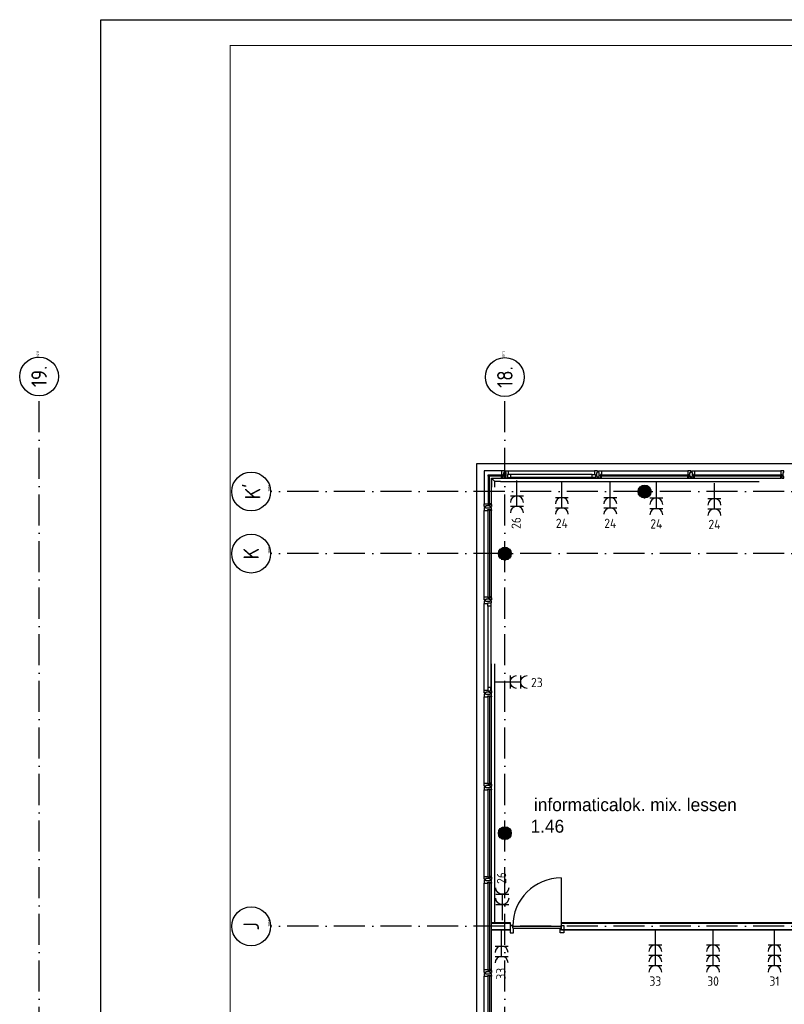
# Model space of a CAD drawing. Header units: millimetres. Extents: x 84333 to 241285, y -2244 to 84291.
# Tile 8 of 74: x 89143 to 103918, y 65270 to 84291. Entities that reach past the tile are written whole.
import ezdxf
from ezdxf.enums import TextEntityAlignment as Align

# ---------------------------------------------------------------- set-up
doc = ezdxf.new("R2010")
doc.units = ezdxf.units.MM
doc.header["$LTSCALE"] = 100
for name, pattern in [('CENTER2', [1.125, 0.75, -0.125, 0.125, -0.125]), ('DASHDOT', [9, 6, -1.5, 0, -1.5]), ('SMALL_DASH', [1.5, 0.5, -1])]:
    doc.linetypes.add(name, pattern=pattern)
doc.layers.get('0').update_dxf_attribs({"linetype": 'CONTINUOUS'})
for name, color, linetype in [('AFDELING', 4, 'CONTINUOUS'), ('AL$7----_STRAMIEN', 1, 'DASHDOT'), ('AL21----_BUITENWAND', 4, 'CONTINUOUS'), ('AL22----_BINNENWAND', 7, 'CONTINUOUS'), ('AL28----_KONSTRUKTIE', 3, 'CONTINUOUS'), ('AL31----_BUITENKOZ', 7, 'CONTINUOUS'), ('AL32----_BINNENKOZ', 7, 'CONTINUOUS'), ('AL32----_DRAAIRICHTING', 1, 'CONTINUOUS'), ('ALN-----_BLOCKNAAM', 2, 'CONTINUOUS'), ('ALXAA---_GEWBETON', 12, 'CONTINUOUS'), ('ALXOU---_GLAS', 7, 'CONTINUOUS'), ('BOUW', 8, 'CONTINUOUS'), ('EB62203-_ATTRIB', 2, 'CONTINUOUS'), ('EB63103-_ATTRIB', 2, 'CONTINUOUS'), ('EL62203-_KRACHT-WCD230', 3, 'CONTINUOUS'), ('EL63103-_LICHT-WCD230V', 3, 'CONTINUOUS'), ('EL6441--_DATACOM', 3, 'CONTINUOUS'), ('LIJN025', 10, 'CONTINUOUS'), ('LIJN050', 90, 'CONTINUOUS'), ('TEKST25', 10, 'CONTINUOUS'), ('TEKST35', 50, 'CONTINUOUS'), ('TEKST50', 90, 'CONTINUOUS'), ('wandgoot bestaand', 30, 'CONTINUOUS')]:
    doc.layers.add(name, color=color, linetype=linetype)
doc.styles.add('1_8', font='ISO', dxfattribs={"height": 1.8})
doc.styles.add('BURO-025', font='BUROFONT.shx', dxfattribs={"height": 250})
doc.styles.add('ISO', font='ISO.shx')
doc.styles.add('NORATT', font='isocp.shx')
doc.styles.add('ROMAND', font='romand')
doc.styles.get("Standard").update_dxf_attribs({"font": 'iso.shx'})
doc.styles.add('TECHNIC', font='technic_.ttf')

# ---------------------------------------------------------------- blocks, each defined once
blk = doc.blocks.new('A0-GE')
at = {"layer": 'LIJN025'}
blk.add_lwpolyline([(1500, 841), (1500, 0), (0, 0), (0, 841)], close=True, dxfattribs=at)
at = {"layer": 'LIJN050', "const_width": 0.2}
blk.add_lwpolyline([(1495, 836), (25, 836), (25, 5), (1495, 5)], close=True, dxfattribs=at)
at = {"layer": 'TEKST25', "style": 'ROMAND', "width": 2.899115}
blk.add_attdef('STATUS', text='', height=2.5, dxfattribs=at).set_placement((1454, 71.5), (1493, 71.5), align=Align.FIT)
at = {"layer": 'TEKST25', "style": 'ISO'}
for tag, p in [('E', (1455.25, 66)), ('NAAM-E', (1466.75, 66)), ('DATUM-E', (1485, 66)), ('D', (1455.25, 61)), ('NAAM-D', (1466.75, 61)), ('DATUM-D', (1485, 61)), ('C', (1455.25, 56)), ('NAAM-C', (1466.75, 56)), ('DATUM-C', (1485, 56)), ('B', (1455.25, 51)), ('NAAM-B', (1466.75, 51)), ('DATUM-B', (1485, 51)), ('A', (1455.25, 46)), ('NAAM-A', (1466.75, 46)), ('DATUM-A', (1485, 46))]:
    blk.add_attdef(tag, text='', height=2.5, dxfattribs=at).set_placement(p, align=Align.CENTER)
for tag, p in [('DATUM', (1332.75, 36.25)), ('SCHAAL', (1368, 36.25)), ('GETEKEND', (1398.25, 36.25)), ('GECONTOL.', (1433, 36.25)), ('FORMAAT', (1463.25, 28.25))]:
    blk.add_attdef(tag, p, '', height=2.5, dxfattribs=at)
at = {"layer": 'TEKST35', "style": 'ISO'}
for tag, p in [('PROJECT', (1334.5, 72.5)), ('PLAATS', (1334.5, 63.5)), ('INSTALLATIE-REGEL1', (1334.5, 52.5)), ('INSTALLATIE-REGEL2', (1334.5, 43.5))]:
    blk.add_attdef(tag, p, '', height=4, dxfattribs=at)
blk.add_attdef('PROJ.NR.', text='', height=4, dxfattribs=at).set_placement((1481, 23), align=Align.CENTER)
at = {"layer": 'TEKST50', "style": 'ISO'}
blk.add_attdef('FILE-NAAM', text='', height=5, dxfattribs=at).set_placement((1473.5, 7.5), align=Align.CENTER)
blk = doc.blocks.new('ES3W2A')
for p, q in [((1.25, 2), (-1.25, 2)), ((0, 2), (0, -3)), ((1.25, 0), (-1.25, 0))]:
    blk.add_line(p, q)
for centre in [(0, 3.25), (0, 1.25)]:
    blk.add_arc(centre, 1.25, 180, 0)
at = {"style": '1_8'}
for tag, flags, p in [('VERMOGEN', 9, (-2.5, 5)), ('GROEP', 8, (0, 5)), ('SCHAK', 8, (2.5, 5)), ('GELIJK', 9, (5, 5)), ('KAST', 9, (7, 5)), ('TAL', 8, (2.5, 5))]:
    blk.add_attdef(tag, text='', height=1.8, rotation=90, dxfattribs=dict(at, flags=flags)).set_placement(p, align=Align.MIDDLE_CENTER)
at = {"style": '1_8', "width": 0.7, "flags": 8}
blk.add_attdef('DOEL', text='', height=1.8, rotation=90, dxfattribs=at).set_placement((-2.5, 5), align=Align.MIDDLE_LEFT)
at = {"style": '1_8', "flags": 9}
blk.add_attdef('M_CODE', text='', height=1.8, dxfattribs=at).set_placement((0, 0), align=Align.MIDDLE_CENTER)
blk = doc.blocks.new('ES3W3A')
at = {"color": 0}
for p, q in [((1.25, 4), (-1.25, 4)), ((1.25, 4), (-1.25, 4)), ((1.25, 4), (-1.25, 4)), ((1.25, 4), (-1.25, 4)), ((0, 4), (0, -3)), ((0, 4), (0, -3)), ((0, 4), (0, -3)), ((0, 4), (0, -3)), ((1.25, 2), (-1.25, 2)), ((1.25, 2), (-1.25, 2)), ((1.25, 2), (-1.25, 2)), ((1.25, 2), (-1.25, 2)), ((1.25, 0), (-1.25, 0)), ((1.25, 0), (-1.25, 0)), ((1.25, 0), (-1.25, 0)), ((1.25, 0), (-1.25, 0))]:
    blk.add_line(p, q, dxfattribs=at)
for centre in [(0, 5.25), (0, 5.25), (0, 5.25), (0, 5.25), (0, 3.25), (0, 3.25), (0, 3.25), (0, 3.25), (0, 1.25), (0, 1.25), (0, 1.25), (0, 1.25)]:
    blk.add_arc(centre, 1.25, 180, 0, dxfattribs=at)
for tag, style, flags, p in [('VERMOGEN', 'NORATT', 9, (-2.5, 6.5)), ('VERMOGEN', '1_8', 9, (-2.5, 6.5)), ('VERMOGEN', 'NORATT', 9, (-2.5, 6.5)), ('GROEP', 'NORATT', 8, (0, 7)), ('GROEP', '1_8', 8, (0, 7)), ('GROEP', 'NORATT', 8, (0, 7)), ('KAST', 'NORATT', 9, (2.5, 6.5)), ('KAST', '1_8', 9, (2.5, 6.5)), ('KAST', 'NORATT', 9, (2.5, 6.5))]:
    blk.add_attdef(tag, text='', height=1.8, rotation=90, dxfattribs=dict(at, style=style, flags=flags)).set_placement(p, align=Align.MIDDLE)
at = {"style": 'NORATT', "flags": 9}
blk.add_attdef('GELIJK', text='', height=1.8, rotation=90, dxfattribs=at).set_placement((5, 7), align=Align.MIDDLE_CENTER)
blk.add_attdef('GELIJK', text='', height=1.8, rotation=90, dxfattribs=at).set_placement((5, 7), align=Align.MIDDLE_CENTER)
at = {"color": 0, "width": 0.7, "flags": 8}
for tag, style, p in [('SCHAK', 'NORATT', (2.5, 6.625)), ('SCHAK', '1_8', (2.5, 6.625)), ('SCHAK', 'NORATT', (2.5, 6.625)), ('TAL', 'NORATT', (1.5, -1.5)), ('TAL', '1_8', (1.5, -1.5)), ('TAL', 'NORATT', (1.5, -1.5))]:
    blk.add_attdef(tag, text='', height=1.8, rotation=90, dxfattribs=dict(at, style=style)).set_placement(p, align=Align.MIDDLE)
for style in ['NORATT', '1_8', 'NORATT']:
    blk.add_attdef('DOEL', text='', height=1.8, rotation=90, dxfattribs=dict(at, style=style)).set_placement((-2.75, -2.25), align=Align.MIDDLE_LEFT)
at = {"style": 'NORATT', "flags": 9}
blk.add_attdef('M_CODE', text='', height=1.8, dxfattribs=at).set_placement((0, 0), align=Align.MIDDLE_CENTER)
blk.add_attdef('M_CODE', text='', height=1.8, dxfattribs=at).set_placement((0, 0), align=Align.MIDDLE_CENTER)
blk = doc.blocks.new('1011')
at = {"layer": 'AL$7----_STRAMIEN', "color": 7, "linetype": 'Continuous'}
blk.add_circle((-750, 0), 750, dxfattribs=at)
at = {"layer": 'AL$7----_STRAMIEN', "color": 3, "linetype": 'Continuous'}
blk.add_attdef('STR-NAAM', text='', height=600, rotation=360, dxfattribs=at).set_placement((-750, 0), align=Align.MIDDLE)
at = {"layer": 'ALN-----_BLOCKNAAM', "linetype": 'Continuous'}
blk.add_text('1011', height=100, dxfattribs=at).set_placement((0, 0))
blk = doc.blocks.new('1010')
at = {"layer": 'AL$7----_STRAMIEN', "color": 7, "linetype": 'Continuous'}
blk.add_circle((0, 750), 750, dxfattribs=at)
at = {"layer": 'AL$7----_STRAMIEN', "color": 3, "linetype": 'Continuous'}
blk.add_attdef('STR-NAAM', text='', height=600, rotation=360, dxfattribs=at).set_placement((0, 750), align=Align.MIDDLE)
at = {"layer": 'ALN-----_BLOCKNAAM', "linetype": 'Continuous'}
blk.add_text('1010', height=100, dxfattribs=at).set_placement((0, 0))
blk = doc.blocks.new('A$C13e6995e')
at = {"layer": 'AL$7----_STRAMIEN', "color": 1}
for p, q in [((5185, 41660), (5185, 79257)), ((14185, 41660), (14185, 79257)), ((5185, 41660), (5185, 78944)), ((46585, 77420), (9657, 77420)), ((46585, 76220), (9657, 76220)), ((46585, 69020), (9657, 69020))]:
    blk.add_line(p, q, dxfattribs=at)
at = {"layer": 'AL21----_BUITENWAND', "color": 8}
for p, q in [((13645, 59121), (13645, 77960)), ((13645, 77960), (47125, 77960))]:
    blk.add_line(p, q, dxfattribs=at)
at = {"layer": 'AL22----_BINNENWAND', "color": 8}
for p, q in [((13925, 69095), (14288, 69095)), ((13925, 68945), (13925, 69095)), ((14288, 69095), (14288, 68945)), ((15278, 69095), (28510, 69095)), ((15278, 68945), (15278, 69095)), ((14288, 68945), (13925, 68945)), ((28510, 68945), (15278, 68945))]:
    blk.add_line(p, q, dxfattribs=at)
at = {"layer": 'AL22----_BINNENWAND', "color": 8, "linetype": 'Continuous'}
for p, q in [((13925, 69080), (14288, 69080)), ((15278, 69080), (28510, 69080)), ((13925, 68960), (14288, 68960)), ((15278, 68960), (28510, 68960))]:
    blk.add_line(p, q, dxfattribs=at)
at = {"layer": 'AL28----_KONSTRUKTIE', "color": 8}
for centre in [(16885, 77420), (14185, 76220), (14185, 70820)]:
    blk.add_circle(centre, 125, dxfattribs=at)
at = {"layer": 'AL31----_BUITENKOZ', "color": 8}
for p, q in [((14120, 77819), (13786, 77819)), ((13786, 77819), (13786, 77185)), ((14250, 77819), (15920, 77819)), ((16050, 77819), (17720, 77819)), ((17850, 77819), (19520, 77819)), ((13925, 77185), (13925, 77680)), ((13925, 77680), (14120, 77680)), ((15870, 77747), (14300, 77747)), ((15870, 77693), (14300, 77693)), ((16050, 77680), (17720, 77680)), ((17850, 77680), (19520, 77680)), ((13786, 75385), (13786, 77055)), ((13925, 75385), (13925, 77055)), ((13786, 73585), (13786, 75255)), ((13858, 75205), (13858, 73635)), ((13912, 75205), (13912, 73635)), ((13786, 71785), (13786, 73455)), ((13925, 71785), (13925, 73455)), ((13786, 69985), (13786, 71655)), ((13925, 69985), (13925, 71655)), ((13786, 68185), (13786, 69855)), ((13925, 68185), (13925, 69855)), ((13786, 66385), (13786, 68055)), ((13925, 66385), (13925, 68055))]:
    blk.add_line(p, q, dxfattribs=at)
at = {"layer": 'AL31----_BUITENKOZ', "color": 8, "linetype": 'Continuous'}
for p, q in [((14157, 77819), (14120, 77819)), ((14120, 77819), (14120, 77812)), ((14120, 77812), (14120, 77808)), ((14120, 77808), (14120, 77800)), ((14120, 77800), (14120, 77747)), ((14176, 77819), (14157, 77819)), ((14176, 77813), (14176, 77819)), ((14176, 77799), (14176, 77813)), ((14176, 77790), (14176, 77799)), ((14176, 77799), (14176, 77799)), ((14194, 77813), (14194, 77819)), ((14194, 77819), (14213, 77819)), ((14194, 77800), (14194, 77813)), ((14194, 77790), (14194, 77800)), ((14194, 77800), (14194, 77800)), ((14213, 77819), (14250, 77819)), ((14250, 77819), (14250, 77812)), ((14250, 77812), (14250, 77808)), ((14250, 77808), (14250, 77800)), ((14250, 77800), (14250, 77747)), ((15957, 77819), (15920, 77819)), ((15920, 77819), (15920, 77812)), ((15920, 77812), (15920, 77808)), ((15920, 77808), (15920, 77800)), ((15920, 77800), (15920, 77747)), ((15976, 77819), (15957, 77819)), ((15976, 77813), (15976, 77819)), ((15976, 77799), (15976, 77813)), ((15976, 77790), (15976, 77799)), ((15976, 77799), (15976, 77799)), ((15994, 77813), (15994, 77819)), ((15994, 77819), (16013, 77819)), ((15994, 77800), (15994, 77813)), ((15994, 77790), (15994, 77800)), ((15994, 77800), (15994, 77800)), ((16013, 77819), (16050, 77819)), ((16050, 77819), (16050, 77812)), ((16050, 77812), (16050, 77808)), ((16050, 77808), (16050, 77800)), ((16050, 77800), (16050, 77747)), ((17757, 77819), (17720, 77819)), ((17720, 77819), (17720, 77812)), ((17720, 77812), (17720, 77808)), ((17720, 77808), (17720, 77800)), ((17720, 77800), (17720, 77747)), ((17776, 77819), (17757, 77819)), ((17776, 77813), (17776, 77819)), ((17776, 77799), (17776, 77813)), ((17776, 77790), (17776, 77799)), ((17776, 77799), (17776, 77799)), ((17794, 77813), (17794, 77819)), ((17794, 77819), (17813, 77819)), ((17794, 77800), (17794, 77813)), ((17794, 77790), (17794, 77800)), ((17794, 77800), (17794, 77800)), ((17813, 77819), (17850, 77819)), ((17850, 77819), (17850, 77812)), ((17850, 77812), (17850, 77808)), ((17850, 77808), (17850, 77800)), ((17850, 77800), (17850, 77747)), ((19557, 77819), (19520, 77819)), ((19520, 77819), (19520, 77812)), ((19520, 77812), (19520, 77808)), ((19520, 77808), (19520, 77800)), ((19520, 77800), (19520, 77747)), ((19576, 77819), (19557, 77819)), ((19576, 77813), (19576, 77819)), ((19576, 77799), (19576, 77813)), ((19576, 77790), (19576, 77799)), ((19576, 77799), (19576, 77799)), ((14120, 77747), (14137, 77747)), ((14120, 77680), (14120, 77717)), ((14120, 77717), (14137, 77717)), ((14132, 77680), (14120, 77680)), ((14137, 77685), (14132, 77685)), ((14132, 77685), (14132, 77680)), ((14137, 77747), (14137, 77680)), ((14137, 77717), (14137, 77685)), ((14137, 77680), (14176, 77680)), ((14162, 77710), (14162, 77790)), ((14162, 77790), (14176, 77790)), ((14176, 77710), (14162, 77710)), ((14176, 77700), (14176, 77710)), ((14176, 77686), (14176, 77700)), ((14176, 77700), (14176, 77700)), ((14176, 77680), (14176, 77686)), ((14208, 77790), (14194, 77790)), ((14194, 77700), (14194, 77710)), ((14194, 77710), (14208, 77710)), ((14194, 77686), (14194, 77700)), ((14194, 77700), (14194, 77700)), ((14194, 77680), (14194, 77686)), ((14233, 77680), (14194, 77680)), ((14208, 77710), (14208, 77790)), ((14250, 77747), (14233, 77747)), ((14233, 77747), (14233, 77680)), ((14233, 77747), (14233, 77693)), ((14300, 77747), (14233, 77747)), ((14233, 77693), (14300, 77693)), ((14300, 77693), (14300, 77747)), ((15870, 77693), (15870, 77747)), ((15870, 77747), (15937, 77747)), ((15937, 77693), (15870, 77693)), ((15920, 77747), (15937, 77747)), ((15937, 77747), (15937, 77680)), ((15937, 77747), (15937, 77693)), ((15937, 77680), (15976, 77680)), ((15962, 77710), (15962, 77790)), ((15962, 77790), (15976, 77790)), ((15976, 77710), (15962, 77710)), ((15976, 77700), (15976, 77710)), ((15976, 77686), (15976, 77700)), ((15976, 77700), (15976, 77700)), ((15976, 77680), (15976, 77686)), ((16008, 77790), (15994, 77790)), ((15994, 77700), (15994, 77710)), ((15994, 77710), (16008, 77710)), ((15994, 77686), (15994, 77700)), ((15994, 77700), (15994, 77700)), ((15994, 77680), (15994, 77686)), ((16033, 77680), (15994, 77680)), ((16008, 77710), (16008, 77790)), ((16050, 77747), (16033, 77747)), ((16033, 77747), (16033, 77680)), ((16033, 77717), (16033, 77685)), ((16050, 77717), (16033, 77717)), ((16033, 77685), (16038, 77685)), ((16038, 77685), (16038, 77680)), ((16038, 77680), (16050, 77680)), ((16050, 77680), (16050, 77717)), ((17720, 77747), (17737, 77747)), ((17720, 77680), (17720, 77717)), ((17720, 77717), (17737, 77717)), ((17732, 77680), (17720, 77680)), ((17737, 77685), (17732, 77685)), ((17732, 77685), (17732, 77680)), ((17737, 77747), (17737, 77680)), ((17737, 77717), (17737, 77685)), ((17737, 77680), (17776, 77680)), ((17762, 77710), (17762, 77790)), ((17762, 77790), (17776, 77790)), ((17776, 77710), (17762, 77710)), ((17776, 77700), (17776, 77710)), ((17776, 77686), (17776, 77700)), ((17776, 77700), (17776, 77700)), ((17776, 77680), (17776, 77686)), ((17808, 77790), (17794, 77790)), ((17794, 77700), (17794, 77710)), ((17794, 77710), (17808, 77710)), ((17794, 77686), (17794, 77700)), ((17794, 77700), (17794, 77700)), ((17794, 77680), (17794, 77686)), ((17833, 77680), (17794, 77680)), ((17808, 77710), (17808, 77790)), ((17850, 77747), (17833, 77747)), ((17833, 77747), (17833, 77680)), ((17833, 77717), (17833, 77685)), ((17850, 77717), (17833, 77717)), ((17833, 77685), (17838, 77685)), ((17838, 77685), (17838, 77680)), ((17838, 77680), (17850, 77680)), ((17850, 77680), (17850, 77717)), ((19520, 77747), (19537, 77747)), ((19520, 77680), (19520, 77717)), ((19520, 77717), (19537, 77717)), ((19532, 77680), (19520, 77680)), ((19537, 77685), (19532, 77685)), ((19532, 77685), (19532, 77680)), ((19537, 77747), (19537, 77680)), ((19537, 77717), (19537, 77685)), ((19537, 77680), (19576, 77680)), ((19562, 77710), (19562, 77790)), ((19562, 77790), (19576, 77790)), ((19576, 77710), (19562, 77710)), ((19576, 77700), (19576, 77710)), ((19576, 77686), (19576, 77700)), ((19576, 77700), (19576, 77700)), ((19576, 77680), (19576, 77686)), ((13786, 77148), (13786, 77185)), ((13786, 77185), (13793, 77185)), ((13786, 77129), (13786, 77148)), ((13792, 77129), (13786, 77129)), ((13792, 77111), (13786, 77111)), ((13786, 77111), (13786, 77092)), ((13786, 77092), (13786, 77055)), ((13786, 77055), (13793, 77055)), ((13806, 77129), (13792, 77129)), ((13806, 77111), (13792, 77111)), ((13793, 77185), (13797, 77185)), ((13793, 77055), (13797, 77055)), ((13797, 77185), (13805, 77185)), ((13797, 77055), (13805, 77055)), ((13805, 77185), (13858, 77185)), ((13805, 77055), (13858, 77055)), ((13815, 77129), (13806, 77129)), ((13806, 77129), (13806, 77129)), ((13815, 77111), (13806, 77111)), ((13806, 77111), (13806, 77111)), ((13895, 77143), (13815, 77143)), ((13815, 77143), (13815, 77129)), ((13815, 77097), (13815, 77111)), ((13895, 77097), (13815, 77097)), ((13858, 77185), (13858, 77168)), ((13858, 77168), (13925, 77168)), ((13858, 77055), (13858, 77072)), ((13858, 77072), (13925, 77072)), ((13925, 77185), (13888, 77185)), ((13888, 77185), (13888, 77168)), ((13888, 77168), (13920, 77168)), ((13888, 77072), (13920, 77072)), ((13888, 77055), (13888, 77072)), ((13925, 77055), (13888, 77055)), ((13895, 77129), (13895, 77143)), ((13905, 77129), (13895, 77129)), ((13905, 77111), (13895, 77111)), ((13895, 77111), (13895, 77097)), ((13919, 77129), (13905, 77129)), ((13905, 77129), (13905, 77129)), ((13919, 77111), (13905, 77111)), ((13905, 77111), (13905, 77111)), ((13925, 77129), (13919, 77129)), ((13925, 77111), (13919, 77111)), ((13920, 77168), (13920, 77173)), ((13920, 77173), (13925, 77173)), ((13920, 77072), (13920, 77067)), ((13920, 77067), (13925, 77067)), ((13925, 77173), (13925, 77185)), ((13925, 77168), (13925, 77129)), ((13925, 77072), (13925, 77111)), ((13925, 77067), (13925, 77055)), ((13786, 75348), (13786, 75385)), ((13786, 75385), (13793, 75385)), ((13786, 75329), (13786, 75348)), ((13792, 75329), (13786, 75329)), ((13805, 75329), (13792, 75329)), ((13793, 75385), (13797, 75385)), ((13797, 75385), (13805, 75385)), ((13805, 75385), (13858, 75385)), ((13815, 75329), (13805, 75329)), ((13805, 75329), (13805, 75329)), ((13895, 75343), (13815, 75343)), ((13815, 75343), (13815, 75329)), ((13858, 75385), (13858, 75368)), ((13858, 75368), (13925, 75368)), ((13925, 75385), (13888, 75385)), ((13888, 75385), (13888, 75368)), ((13888, 75368), (13920, 75368)), ((13895, 75329), (13895, 75343)), ((13905, 75329), (13895, 75329)), ((13919, 75329), (13905, 75329)), ((13905, 75329), (13905, 75329)), ((13925, 75329), (13919, 75329)), ((13920, 75368), (13920, 75373)), ((13920, 75373), (13925, 75373)), ((13925, 75373), (13925, 75385)), ((13925, 75368), (13925, 75329)), ((13792, 75311), (13786, 75311)), ((13786, 75311), (13786, 75292)), ((13786, 75292), (13786, 75255)), ((13786, 75255), (13793, 75255)), ((13806, 75311), (13792, 75311)), ((13793, 75255), (13797, 75255)), ((13797, 75255), (13805, 75255)), ((13805, 75255), (13858, 75255)), ((13815, 75311), (13806, 75311)), ((13806, 75311), (13806, 75311)), ((13815, 75297), (13815, 75311)), ((13895, 75297), (13815, 75297)), ((13858, 75255), (13858, 75272)), ((13858, 75272), (13925, 75272)), ((13858, 75272), (13912, 75272)), ((13858, 75205), (13858, 75272)), ((13912, 75205), (13858, 75205)), ((13905, 75311), (13895, 75311)), ((13895, 75311), (13895, 75297)), ((13919, 75311), (13905, 75311)), ((13905, 75311), (13905, 75311)), ((13912, 75272), (13912, 75205)), ((13925, 75311), (13919, 75311)), ((13925, 75272), (13925, 75311)), ((13912, 73635), (13858, 73635)), ((13858, 73635), (13858, 73568)), ((13912, 73568), (13912, 73635)), ((13786, 73548), (13786, 73585)), ((13786, 73585), (13793, 73585)), ((13786, 73529), (13786, 73548)), ((13792, 73529), (13786, 73529)), ((13792, 73511), (13786, 73511)), ((13786, 73511), (13786, 73492)), ((13786, 73492), (13786, 73455)), ((13786, 73455), (13793, 73455)), ((13805, 73529), (13792, 73529)), ((13806, 73511), (13792, 73511)), ((13793, 73585), (13797, 73585)), ((13793, 73455), (13797, 73455)), ((13797, 73585), (13805, 73585)), ((13797, 73455), (13805, 73455)), ((13805, 73585), (13858, 73585)), ((13815, 73529), (13805, 73529)), ((13805, 73529), (13805, 73529)), ((13805, 73455), (13858, 73455)), ((13815, 73511), (13806, 73511)), ((13806, 73511), (13806, 73511)), ((13895, 73543), (13815, 73543)), ((13815, 73543), (13815, 73529)), ((13815, 73497), (13815, 73511)), ((13895, 73497), (13815, 73497)), ((13858, 73585), (13858, 73568)), ((13858, 73568), (13925, 73568)), ((13858, 73568), (13912, 73568)), ((13858, 73455), (13858, 73472)), ((13858, 73472), (13925, 73472)), ((13888, 73472), (13920, 73472)), ((13888, 73455), (13888, 73472)), ((13925, 73455), (13888, 73455)), ((13895, 73529), (13895, 73543)), ((13905, 73529), (13895, 73529)), ((13905, 73511), (13895, 73511)), ((13895, 73511), (13895, 73497)), ((13919, 73529), (13905, 73529)), ((13905, 73529), (13905, 73529)), ((13919, 73511), (13905, 73511)), ((13905, 73511), (13905, 73511)), ((13925, 73529), (13919, 73529)), ((13925, 73511), (13919, 73511)), ((13920, 73472), (13920, 73467)), ((13920, 73467), (13925, 73467)), ((13925, 73568), (13925, 73529)), ((13925, 73472), (13925, 73511)), ((13925, 73467), (13925, 73455)), ((13786, 71748), (13786, 71785)), ((13786, 71785), (13793, 71785)), ((13786, 71729), (13786, 71748)), ((13792, 71729), (13786, 71729)), ((13805, 71729), (13792, 71729)), ((13793, 71785), (13797, 71785)), ((13797, 71785), (13805, 71785)), ((13805, 71785), (13858, 71785)), ((13815, 71729), (13805, 71729)), ((13805, 71729), (13805, 71729)), ((13895, 71743), (13815, 71743)), ((13815, 71743), (13815, 71729)), ((13858, 71785), (13858, 71768)), ((13858, 71768), (13925, 71768)), ((13925, 71785), (13888, 71785)), ((13888, 71785), (13888, 71768)), ((13888, 71768), (13920, 71768)), ((13895, 71729), (13895, 71743)), ((13905, 71729), (13895, 71729)), ((13919, 71729), (13905, 71729)), ((13905, 71729), (13905, 71729)), ((13925, 71729), (13919, 71729)), ((13920, 71768), (13920, 71773)), ((13920, 71773), (13925, 71773)), ((13925, 71773), (13925, 71785)), ((13925, 71768), (13925, 71729)), ((13792, 71711), (13786, 71711)), ((13786, 71711), (13786, 71692)), ((13786, 71692), (13786, 71655)), ((13786, 71655), (13793, 71655)), ((13806, 71711), (13792, 71711)), ((13793, 71655), (13797, 71655)), ((13797, 71655), (13805, 71655)), ((13805, 71655), (13858, 71655)), ((13815, 71711), (13806, 71711)), ((13806, 71711), (13806, 71711)), ((13815, 71697), (13815, 71711)), ((13895, 71697), (13815, 71697)), ((13858, 71655), (13858, 71672)), ((13858, 71672), (13925, 71672)), ((13888, 71672), (13920, 71672)), ((13888, 71655), (13888, 71672)), ((13925, 71655), (13888, 71655)), ((13905, 71711), (13895, 71711)), ((13895, 71711), (13895, 71697)), ((13919, 71711), (13905, 71711)), ((13905, 71711), (13905, 71711)), ((13925, 71711), (13919, 71711)), ((13920, 71672), (13920, 71667)), ((13920, 71667), (13925, 71667)), ((13925, 71672), (13925, 71711)), ((13925, 71667), (13925, 71655)), ((13786, 69948), (13786, 69985)), ((13786, 69985), (13793, 69985)), ((13786, 69929), (13786, 69948)), ((13792, 69929), (13786, 69929)), ((13792, 69911), (13786, 69911)), ((13786, 69911), (13786, 69892)), ((13786, 69892), (13786, 69855)), ((13786, 69855), (13793, 69855)), ((13805, 69929), (13792, 69929)), ((13806, 69911), (13792, 69911)), ((13793, 69985), (13797, 69985)), ((13793, 69855), (13797, 69855)), ((13797, 69985), (13805, 69985)), ((13797, 69855), (13805, 69855)), ((13805, 69985), (13858, 69985)), ((13815, 69929), (13805, 69929)), ((13805, 69929), (13805, 69929)), ((13805, 69855), (13858, 69855)), ((13815, 69911), (13806, 69911)), ((13806, 69911), (13806, 69911)), ((13895, 69943), (13815, 69943)), ((13815, 69943), (13815, 69929)), ((13815, 69897), (13815, 69911)), ((13895, 69897), (13815, 69897)), ((13858, 69985), (13858, 69968)), ((13858, 69968), (13925, 69968)), ((13858, 69855), (13858, 69872)), ((13858, 69872), (13925, 69872)), ((13925, 69985), (13888, 69985)), ((13888, 69985), (13888, 69968)), ((13888, 69968), (13920, 69968)), ((13888, 69872), (13920, 69872)), ((13888, 69855), (13888, 69872)), ((13925, 69855), (13888, 69855)), ((13895, 69929), (13895, 69943)), ((13905, 69929), (13895, 69929)), ((13905, 69911), (13895, 69911)), ((13895, 69911), (13895, 69897)), ((13919, 69929), (13905, 69929)), ((13905, 69929), (13905, 69929)), ((13919, 69911), (13905, 69911)), ((13905, 69911), (13905, 69911)), ((13925, 69929), (13919, 69929)), ((13925, 69911), (13919, 69911)), ((13920, 69968), (13920, 69973)), ((13920, 69973), (13925, 69973)), ((13920, 69872), (13920, 69867)), ((13920, 69867), (13925, 69867)), ((13925, 69973), (13925, 69985)), ((13925, 69968), (13925, 69929)), ((13925, 69872), (13925, 69911)), ((13925, 69867), (13925, 69855)), ((13786, 68148), (13786, 68185)), ((13786, 68185), (13793, 68185)), ((13786, 68129), (13786, 68148)), ((13792, 68129), (13786, 68129)), ((13792, 68111), (13786, 68111)), ((13786, 68111), (13786, 68092)), ((13805, 68129), (13792, 68129)), ((13806, 68111), (13792, 68111)), ((13793, 68185), (13797, 68185)), ((13797, 68185), (13805, 68185)), ((13805, 68185), (13858, 68185)), ((13815, 68129), (13805, 68129)), ((13805, 68129), (13805, 68129)), ((13815, 68111), (13806, 68111)), ((13806, 68111), (13806, 68111)), ((13895, 68143), (13815, 68143)), ((13815, 68143), (13815, 68129)), ((13815, 68097), (13815, 68111)), ((13858, 68185), (13858, 68168)), ((13858, 68168), (13925, 68168)), ((13925, 68185), (13888, 68185)), ((13888, 68185), (13888, 68168)), ((13888, 68168), (13920, 68168)), ((13895, 68129), (13895, 68143)), ((13905, 68129), (13895, 68129)), ((13905, 68111), (13895, 68111)), ((13895, 68111), (13895, 68097)), ((13919, 68129), (13905, 68129)), ((13905, 68129), (13905, 68129)), ((13919, 68111), (13905, 68111)), ((13905, 68111), (13905, 68111)), ((13925, 68129), (13919, 68129)), ((13925, 68111), (13919, 68111)), ((13920, 68168), (13920, 68173)), ((13920, 68173), (13925, 68173)), ((13925, 68173), (13925, 68185)), ((13925, 68168), (13925, 68129)), ((13925, 68072), (13925, 68111)), ((13786, 68092), (13786, 68055)), ((13786, 68055), (13793, 68055)), ((13793, 68055), (13797, 68055)), ((13797, 68055), (13805, 68055)), ((13805, 68055), (13858, 68055)), ((13895, 68097), (13815, 68097)), ((13858, 68055), (13858, 68072)), ((13858, 68072), (13925, 68072)), ((13888, 68072), (13920, 68072)), ((13888, 68055), (13888, 68072)), ((13925, 68055), (13888, 68055)), ((13920, 68072), (13920, 68067)), ((13920, 68067), (13925, 68067)), ((13925, 68067), (13925, 68055))]:
    blk.add_line(p, q, dxfattribs=at)
at = {"layer": 'AL32----_BINNENKOZ', "color": 8}
for p, q in [((14288, 69033), (14288, 68894)), ((14338, 69033), (14288, 69033)), ((14288, 68894), (14355, 68894)), ((14338, 68982), (14338, 69033)), ((14338, 69022), (15272, 69022)), ((14338, 68982), (15272, 68982)), ((14355, 68982), (14338, 68982)), ((14355, 68894), (14355, 68982)), ((15255, 68894), (15255, 68982)), ((15255, 68982), (15272, 68982)), ((15322, 68894), (15255, 68894)), ((15272, 68982), (15272, 69033)), ((15272, 69033), (15322, 69033)), ((15322, 69033), (15322, 68894))]:
    blk.add_line(p, q, dxfattribs=at)
at = {"layer": 'AL32----_DRAAIRICHTING', "color": 8}
blk.add_line((15272, 69956), (15272, 69022), dxfattribs=at)
blk.add_arc((15272, 69022), 934, 90, 180, dxfattribs=at)
at = {"layer": 'ALXAA---_GEWBETON', "color": 8}
for p, q in [((16761, 77436), (17009, 77436)), ((16765, 77456), (17005, 77456)), ((16773, 77476), (16997, 77476)), ((16785, 77496), (16984, 77496)), ((16805, 77516), (16965, 77516)), ((16838, 77536), (16932, 77536)), ((16760, 77416), (17010, 77416)), ((16762, 77396), (17008, 77396)), ((16768, 77376), (17002, 77376)), ((16778, 77356), (16992, 77356)), ((16793, 77336), (16977, 77336)), ((16816, 77316), (16954, 77316)), ((16872, 77296), (16898, 77296)), ((14085, 76296), (14284, 76296)), ((14105, 76316), (14265, 76316)), ((14138, 76336), (14232, 76336)), ((14060, 76216), (14310, 76216)), ((14061, 76236), (14309, 76236)), ((14062, 76196), (14308, 76196)), ((14065, 76256), (14305, 76256)), ((14068, 76176), (14302, 76176)), ((14073, 76276), (14297, 76276)), ((14078, 76156), (14292, 76156)), ((14093, 76136), (14277, 76136)), ((14116, 76116), (14254, 76116)), ((14172, 76096), (14198, 76096)), ((14060, 70816), (14310, 70816)), ((14061, 70836), (14309, 70836)), ((14062, 70796), (14308, 70796)), ((14065, 70856), (14305, 70856)), ((14068, 70776), (14302, 70776)), ((14073, 70876), (14297, 70876)), ((14085, 70896), (14284, 70896)), ((14105, 70916), (14265, 70916)), ((14138, 70936), (14232, 70936)), ((14078, 70756), (14292, 70756)), ((14093, 70736), (14277, 70736)), ((14116, 70716), (14254, 70716)), ((14172, 70696), (14198, 70696))]:
    blk.add_line(p, q, dxfattribs=at)
at = {"layer": 'ALXOU---_GLAS', "color": 8}
for p, q in [((13860, 77719), (13860, 77745)), ((13860, 77745), (14135, 77745)), ((14135, 77719), (13860, 77719)), ((13886, 77719), (13860, 77719)), ((13860, 77719), (13860, 77170)), ((13886, 77170), (13886, 77719)), ((14135, 77745), (14135, 77719)), ((16035, 77719), (16035, 77745)), ((16035, 77745), (17735, 77745)), ((17735, 77719), (16035, 77719)), ((17735, 77745), (17735, 77719)), ((17835, 77719), (17835, 77745)), ((17835, 77745), (19535, 77745)), ((19535, 77719), (17835, 77719)), ((19535, 77745), (19535, 77719)), ((13860, 77170), (13886, 77170)), ((13860, 77070), (13886, 77070)), ((13860, 75370), (13860, 77070)), ((13886, 77070), (13886, 75370)), ((13886, 75370), (13860, 75370)), ((13860, 73470), (13886, 73470)), ((13860, 71770), (13860, 73470)), ((13886, 73470), (13886, 71770)), ((13886, 71770), (13860, 71770)), ((13860, 71670), (13886, 71670)), ((13860, 69970), (13860, 71670)), ((13886, 71670), (13886, 69970)), ((13886, 69970), (13860, 69970)), ((13860, 69870), (13886, 69870)), ((13860, 68170), (13860, 69870)), ((13886, 69870), (13886, 68170)), ((13886, 68170), (13860, 68170)), ((13860, 68070), (13886, 68070)), ((13860, 66370), (13860, 68070)), ((13886, 68070), (13886, 66370))]:
    blk.add_line(p, q, dxfattribs=at)
at = {"layer": 'AL$7----_STRAMIEN', "xscale": 0.5, "yscale": 0.5, "zscale": 0.5, "rotation": 90.00000000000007}
for name, p, values in [('1011', (5185, 80018), {'STR-NAAM': '19.'}), ('1011', (14185, 80007), {'STR-NAAM': '18.'}), ('1010', (9657, 77420), {'STR-NAAM': "K'"}), ('1010', (9657, 76220), {'STR-NAAM': 'K'}), ('1010', (9657, 69020), {'STR-NAAM': 'J'})]:
    blk.add_blockref(name, p, dxfattribs=at).add_auto_attribs(values)
at = {"layer": 'AFDELING', "color": 8, "style": 'TECHNIC'}
for p in [(92219, 54468), (58038, 41625), (88108, 41444)]:
    blk.add_attdef('VIDE', text='', height=500, dxfattribs=at).set_placement(p, align=Align.CENTER)
blk.add_attdef('VIDE', text='', height=500, rotation=90, dxfattribs=at).set_placement((75129, 25766), align=Align.CENTER)
at = {"layer": 'BOUW', "style": 'BURO-025'}
for s, p in [('informaticalok. mix. lessen', (14747, 71245)), ('1.46', (14681, 70829))]:
    blk.add_text(s, height=250, dxfattribs=at).set_placement(p)
blk = doc.blocks.new('*U100')
at = {"color": 0, "linetype": 'SMALL_DASH', "ltscale": 100}
for p, q in [((0, 32, -1100), (8446, 32, -1100)), ((0, -33, -1100), (8446, -33, -1100))]:
    blk.add_line(p, q, dxfattribs=at)
at = {"color": 2, "linetype": 'CENTER2', "ltscale": 100}
for tag, p in [('SECTIONCODE', (4222, 300)), ('POSITIONCODE', (4222, 300)), ('CODE', (0, 0))]:
    blk.add_attdef(tag, p, '', height=1.8, dxfattribs=at)
blk = doc.blocks.new('*U101')
at = {"color": 0, "linetype": 'SMALL_DASH', "ltscale": 100}
for p, q in [((32.5, 32.5, -1100), (-145, 32.5, -1100)), ((-32.5, -32.5, -1100), (32.5, 32.5, -1100)), ((32.5, 32.5, -1100), (32.5, -145, -1100)), ((-145, -32.5, -1100), (-32.5, -32.5, -1100)), ((-32.5, -145, -1100), (-32.5, -32.5, -1100))]:
    blk.add_line(p, q, dxfattribs=at)
at = {"color": 2, "linetype": 'CENTER2', "ltscale": 100}
for tag in ['CODE', 'SECTIONCODE', 'POSITIONCODE']:
    blk.add_attdef(tag, (0, 0), '', height=1.8, dxfattribs=at)
blk = doc.blocks.new('*U99')
at = {"color": 0, "linetype": 'SMALL_DASH', "ltscale": 100}
for p, q in [((0, 32, -1100), (14418, 32, -1100)), ((0, -32, -1100), (14418, -32, -1100))]:
    blk.add_line(p, q, dxfattribs=at)
at = {"color": 2, "linetype": 'CENTER2', "ltscale": 100}
for tag in ['CODE', 'POSITIONCODE', 'SECTIONCODE']:
    blk.add_attdef(tag, (0, 0), '', height=1.8, dxfattribs=at)

msp = doc.modelspace()

# ---------------------------------------------------------------- block references
at = {"xscale": 100, "yscale": 100, "zscale": 100}
msp.add_blockref('A0-GE', (90712, 191), dxfattribs=at)
at = {"layer": 'EL62203-_KRACHT-WCD230'}
ref = msp.add_blockref('ES3W3A', (101426, 66418), dxfattribs=dict(at, xscale=100, yscale=100, zscale=100, rotation=180))
ref.add_attrib('GROEP', '33', dxfattribs={"layer": 'EB62203-_ATTRIB', "color": 1, "height": 180, "style": 'NORATT', "flags": 8}).set_placement((101426, 65718), align=Align.MIDDLE)
ref = msp.add_blockref('ES3W3A', (102541, 66418), dxfattribs=dict(at, xscale=100, yscale=100, zscale=100, rotation=180))
ref.add_attrib('GROEP', '30', dxfattribs={"layer": 'EB62203-_ATTRIB', "color": 1, "height": 180, "style": 'NORATT', "flags": 8}).set_placement((102541, 65718), align=Align.MIDDLE)
ref = msp.add_blockref('ES3W3A', (103728, 66418), dxfattribs=dict(at, xscale=100, yscale=100, zscale=100, rotation=180))
ref.add_attrib('GROEP', '31', dxfattribs={"layer": 'EB62203-_ATTRIB', "color": 1, "height": 180, "style": 'NORATT', "flags": 8}).set_placement((103728, 65718), align=Align.MIDDLE)
at = {"layer": 'EL63103-_LICHT-WCD230V'}
ref = msp.add_blockref('ES3W2A', (98750, 75090), dxfattribs=dict(at, xscale=100, yscale=100, zscale=100, rotation=180))
ref.add_attrib('GROEP', '26', dxfattribs={"layer": 'EB63103-_ATTRIB', "color": 1, "height": 180, "rotation": 90, "style": '1_8', "flags": 8}).set_placement((98736, 74682), align=Align.MIDDLE_RIGHT)
ref = msp.add_blockref('ES3W2A', (99619, 75061, 1050), dxfattribs=dict(at, xscale=100, yscale=100, zscale=100, rotation=180))
ref.add_attrib('GROEP', '24', dxfattribs={"layer": 'EB63103-_ATTRIB', "color": 1, "height": 180, "style": '1_8', "flags": 8}).set_placement((99619, 74561, 1050), align=Align.MIDDLE_CENTER)
ref = msp.add_blockref('ES3W2A', (100555, 75061, 1050), dxfattribs=dict(at, xscale=100, yscale=100, zscale=100, rotation=180))
ref.add_attrib('GROEP', '24', dxfattribs={"layer": 'EB63103-_ATTRIB', "color": 1, "height": 180, "style": '1_8', "flags": 8}).set_placement((100555, 74561, 1050), align=Align.MIDDLE_CENTER)
ref = msp.add_blockref('ES3W2A', (101445, 75051, 1050), dxfattribs=dict(at, xscale=100, yscale=100, zscale=100, rotation=180))
ref.add_attrib('GROEP', '24', dxfattribs={"layer": 'EB63103-_ATTRIB', "color": 1, "height": 180, "style": '1_8', "flags": 8}).set_placement((101445, 74551, 1050), align=Align.MIDDLE_CENTER)
ref = msp.add_blockref('ES3W2A', (102568, 75040, 1050), dxfattribs=dict(at, xscale=100, yscale=100, zscale=100, rotation=180))
ref.add_attrib('GROEP', '24', dxfattribs={"layer": 'EB63103-_ATTRIB', "color": 1, "height": 180, "style": '1_8', "flags": 8}).set_placement((102568, 74540, 1050), align=Align.MIDDLE_CENTER)
ref = msp.add_blockref('ES3W2A', (98621, 71496), dxfattribs=dict(at, xscale=-100, yscale=100, zscale=100, rotation=270))
ref.add_attrib('GROEP', '23', dxfattribs={"layer": 'EB63103-_ATTRIB', "color": 1, "height": 180, "style": '1_8', "flags": 8}).set_placement((99249, 71487), align=Align.MIDDLE_RIGHT)
ref = msp.add_blockref('ES3W2A', (98468, 67196), dxfattribs=dict(at, xscale=-100, yscale=100, zscale=100))
ref.add_attrib('GROEP', '26', dxfattribs={"layer": 'EB63103-_ATTRIB', "color": 1, "height": 180, "rotation": 90, "style": '1_8', "flags": 8}).set_placement((98454, 67823), align=Align.MIDDLE_RIGHT)
ref = msp.add_blockref('ES3W2A', (98455, 66395), dxfattribs=dict(at, xscale=100, yscale=100, zscale=100, rotation=180))
ref.add_attrib('GROEP', '33', dxfattribs={"layer": 'EB63103-_ATTRIB', "color": 1, "height": 180, "rotation": 90, "style": '1_8', "flags": 8}).set_placement((98441, 65974), align=Align.MIDDLE_RIGHT)
at = {"layer": 'EL6441--_DATACOM'}
msp.add_blockref('A$C13e6995e', (84333, -2244), dxfattribs=at)
at = {"layer": 'wandgoot bestaand', "linetype": 'SMALL_DASH', "ltscale": 100}
for name, p, rotation in [('*U101', (98290, 75402, 1100), 90.00000000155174), ('*U100', (98290, 66844, 1100), 90.00000000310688)]:
    msp.add_blockref(name, p, dxfattribs=dict(at, rotation=rotation))
msp.add_blockref('*U99', (98435, 75402, 1100), dxfattribs=at)

doc.saveas('drawing.dxf')
